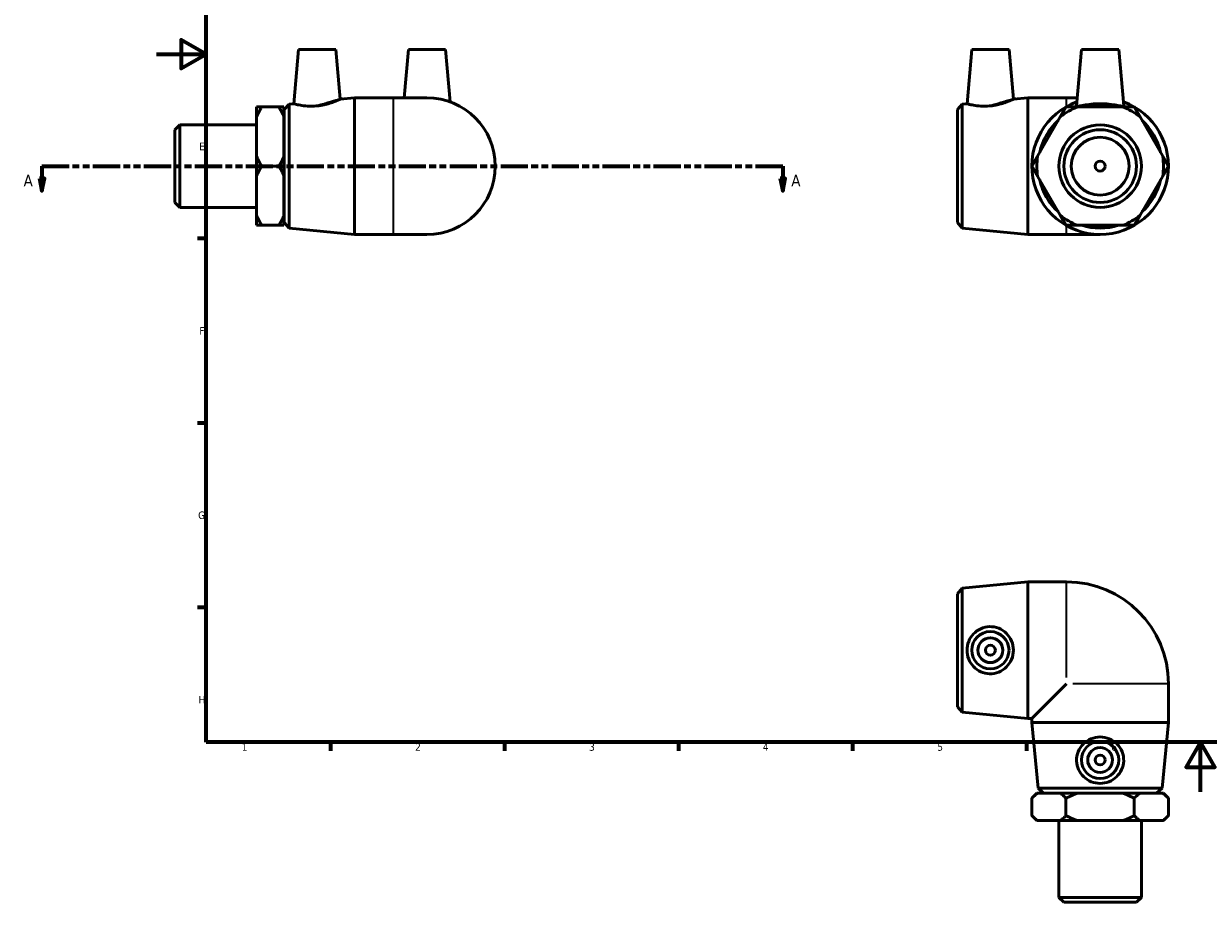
# Model space of a CAD drawing. Header units: millimetres. Extents: x -53 to 901, y -44 to 605.
# Tile 1 of 4: x -53 to 424, y -44 to 309. Entities that reach past the tile are written whole.
import ezdxf

# ---------------------------------------------------------------- set-up
doc = ezdxf.new("R2010")
doc.units = ezdxf.units.MM
doc.linetypes.add('DOUBLE_DASH_CHAIN', pattern=[1.2403, 0.6614, -0.0827, 0.1654, -0.0827, 0.1654, -0.0827])
for name, color, linetype, lineweight in [('Border (ANSI)', 7, 'Continuous', 70), ('Section Line (ANSI)', 7, 'DOUBLE_DASH_CHAIN', 70), ('Visible (ANSI)', 7, 'Continuous', 50), ('Visible Narrow (ANSI)', 7, 'Continuous', 35)]:
    doc.layers.add(name, color=color, linetype=linetype, lineweight=lineweight)
doc.styles.add('Label Text (ANSI)', font='tahoma.ttf')
doc.styles.add('Note Text (ANSI)', font='tahoma.ttf')

# ---------------------------------------------------------------- blocks, each defined once
blk = doc.blocks.new('Borders Default Border')
at = {"layer": 'Border (ANSI)'}
for p, q in [((20, 222.7499961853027), (16.55200004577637, 222.7499961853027)), ((20, 148.5000038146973), (16.55200004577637, 148.5000038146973)), ((20, 74.25000190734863), (16.55200004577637, 74.25000190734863)), ((70.08333206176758, 20), (70.08333206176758, 16.55200004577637)), ((140.1666641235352, 20), (140.1666641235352, 16.55200004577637)), ((210.2499961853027, 20), (210.2499961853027, 16.55200004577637)), ((280.3333282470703, 20), (280.3333282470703, 16.55200004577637)), ((350.4166793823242, 20), (350.4166793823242, 16.55200004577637))]:
    blk.add_line(p, q, dxfattribs=at)
at = {"layer": 'Border (ANSI)', "flags": 128}
for points in [[(20, 20), (20, 574.0000152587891), (820.9999847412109, 574.0000152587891), (820.9999847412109, 20), (20, 20)], [(0, 297.0000076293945), (20, 297.0000076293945), (10, 302.773494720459), (10, 291.2265014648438), (20, 297.0000076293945)], [(420.4999923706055, 0), (420.4999923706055, 20), (414.7264862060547, 10), (426.2734985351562, 10), (420.4999923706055, 20)]]:
    blk.add_lwpolyline(points, dxfattribs=at)
at = {"layer": 'Border (ANSI)', "color": 230, "true_color": 0xff0080, "char_height": 3.048000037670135, "attachment_point": 7, "style": 'Note Text (ANSI)'}
for s, insert in [('E', (17.20507306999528, 258.350999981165)), ('F', (17.28781862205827, 184.100999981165)), ('G', (16.81084813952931, 109.7917195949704)), ('H', (16.96548147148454, 35.600999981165)), ('1', (34.3540311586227, 16.55199996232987)), ('2', (104.2008390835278, 16.55199996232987)), ('3', (174.2597883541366, 16.48777954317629)), ('4', (244.2285165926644, 16.55199996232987)), ('5', (314.4825383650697, 16.48777954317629)), ('6', (384.485404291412, 16.48777954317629))]:
    blk.add_mtext(s, dxfattribs=dict(at, insert=insert))
blk = doc.blocks.new('2dTransSection0')
at = {"layer": 'Section Line (ANSI)', "linetype": 'DOUBLE_DASH_CHAIN', "ltscale": 16.55128288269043}
blk.add_line((-46.11498991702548, 251.9273716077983), (252.2121453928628, 251.9273716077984), dxfattribs=at)
at = {"layer": 'Section Line (ANSI)', "linetype": 'Continuous'}
for p, q in [((-46.11498991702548, 251.9273716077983), (-35.18763422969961, 251.9273716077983)), ((-46.11498991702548, 251.9273716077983), (-46.11498991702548, 246.9273716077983)), ((241.2847897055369, 251.9273716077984), (252.2121453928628, 251.9273716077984)), ((252.2121453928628, 251.9273716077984), (252.2121453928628, 246.9273716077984)), ((-47.11498991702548, 246.9273716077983), (-46.11498991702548, 241.9273716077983)), ((-45.11498991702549, 246.9273716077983), (-47.11498991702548, 246.9273716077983)), ((-46.11498991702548, 246.9273716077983), (-46.11498991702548, 241.9273716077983)), ((-46.11498991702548, 241.9273716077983), (-45.11498991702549, 246.9273716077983)), ((251.2121453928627, 246.9273716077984), (252.2121453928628, 241.9273716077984)), ((253.2121453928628, 246.9273716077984), (251.2121453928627, 246.9273716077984)), ((252.2121453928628, 246.9273716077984), (252.2121453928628, 241.9273716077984)), ((252.2121453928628, 241.9273716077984), (253.2121453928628, 246.9273716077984))]:
    blk.add_line(p, q, dxfattribs=at)
at = {"layer": 'Section Line (ANSI)', "linetype": 'Continuous', "flags": 128}
for points in [[(-47.11499191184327, 246.9273713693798), (-46.114988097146, 241.9273713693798), (-45.1149938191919, 246.9273713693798), (-47.11499191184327, 246.9273713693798)], [(251.212139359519, 246.9273713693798), (252.2121431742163, 241.9273713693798), (253.2121469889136, 246.9273713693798), (251.212139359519, 246.9273713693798)]]:
    blk.add_lwpolyline(points, dxfattribs=at)
at = {"layer": 'Section Line (ANSI)'}
for points in [[(-47.11499191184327, 246.9273713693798), (-46.114988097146, 241.9273713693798), (-45.1149938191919, 246.9273713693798), (-47.11499191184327, 246.9273713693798)], [(251.212139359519, 246.9273713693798), (252.2121431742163, 241.9273713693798), (253.2121469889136, 246.9273713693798), (251.212139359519, 246.9273713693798)]]:
    blk.add_solid(points, dxfattribs=at)
at = {"layer": 'Section Line (ANSI)', "char_height": 4.571999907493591, "attachment_point": 7, "style": 'Label Text (ANSI)'}
for insert in [(-53.47524575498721, 243.8553717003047), (255.682884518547, 243.8553717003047)]:
    blk.add_mtext('A', dxfattribs=dict(at, insert=insert))

msp = doc.modelspace()

# ---------------------------------------------------------------- linework, layer by layer
at = {"layer": 'Visible (ANSI)'}
for p, q in [((57.25854210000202, 298.9273716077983), (55.34492070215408, 277.0545789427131)), ((57.25854210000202, 298.9273716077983), (72.25854210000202, 298.9273716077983)), ((72.25854210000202, 298.9273716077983), (74.01363721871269, 278.8665426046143)), ((101.4585420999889, 298.9273716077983), (99.7525131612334, 279.4273716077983)), ((101.4585420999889, 298.9273716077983), (116.4585420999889, 298.9273716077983)), ((116.4585420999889, 298.9273716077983), (118.3078829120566, 277.7893094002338)), ((328.3455125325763, 298.9273716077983), (326.4318911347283, 277.0545789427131)), ((328.3455125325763, 298.9273716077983), (343.3455125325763, 298.9273716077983)), ((343.3455125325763, 298.9273716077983), (345.100607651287, 278.8665426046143)), ((372.5455125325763, 298.9273716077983), (370.5551416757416, 276.1773286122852)), ((372.5455125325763, 298.9273716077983), (387.5455125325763, 298.9273716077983)), ((387.5455125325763, 298.9273716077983), (389.535883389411, 276.1773286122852)), ((51.45854210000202, 274.6773716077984), (53.44918772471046, 276.8705813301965)), ((53.44918772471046, 276.8705813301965), (55.34492070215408, 277.0545789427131)), ((53.44918772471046, 276.8705813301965), (53.44918772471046, 226.9841618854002)), ((74.01363721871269, 278.8665426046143), (79.79187543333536, 279.4273716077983)), ((79.79187543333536, 224.4273716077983), (79.79187543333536, 279.4273716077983)), ((79.79187543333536, 279.4273716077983), (95.45854210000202, 279.4273716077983)), ((108.958542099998, 279.4273716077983), (95.45854210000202, 279.4273716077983)), ((322.5455125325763, 274.6773716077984), (324.5361581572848, 276.8705813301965)), ((324.5361581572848, 276.8705813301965), (326.4318911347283, 277.0545789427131)), ((324.5361581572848, 276.8705813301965), (324.5361581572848, 226.9841618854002)), ((345.100607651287, 278.8665426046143), (350.8788458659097, 279.4273716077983)), ((350.8788458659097, 224.4273716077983), (350.8788458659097, 279.4273716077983)), ((350.8788458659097, 279.4273716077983), (366.5455125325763, 279.4273716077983)), ((370.8394835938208, 279.4273716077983), (366.5455125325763, 279.4273716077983)), ((40.35854210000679, 271.7280578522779), (40.35854210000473, 275.7430702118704)), ((42.3585421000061, 275.7430702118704), (49.3585421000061, 275.7430702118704)), ((51.35854210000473, 275.7430702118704), (51.35854210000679, 271.7280578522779)), ((51.35854210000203, 271.9273716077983), (51.45854210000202, 271.9273716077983)), ((51.45854210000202, 229.1773716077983), (51.45854210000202, 274.6773716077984)), ((322.5455125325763, 229.1773716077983), (322.5455125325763, 274.6773716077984)), ((389.1593755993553, 275.7430702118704), (370.9316494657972, 275.7430702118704)), ((7.458542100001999, 266.5518716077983), (9.458542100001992, 268.5518716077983)), ((9.458542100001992, 268.5518716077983), (9.458542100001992, 235.3028716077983)), ((9.458542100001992, 268.5518716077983), (40.35854210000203, 268.5518716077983)), ((40.35854210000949, 255.942383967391), (40.35854210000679, 271.7280578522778)), ((51.35854210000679, 271.7280578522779), (51.35854210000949, 255.9423839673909)), ((363.9774440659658, 271.7280578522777), (354.8635809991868, 255.9423839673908)), ((405.2274440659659, 255.942383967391), (396.1135809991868, 271.7280578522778)), ((7.458542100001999, 237.3028716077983), (7.458542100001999, 266.5518716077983)), ((40.35854210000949, 247.9123592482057), (40.35854210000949, 255.942383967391)), ((51.35854210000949, 255.9423839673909), (51.35854210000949, 247.9123592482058)), ((42.35854210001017, 251.9273716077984), (49.35854210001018, 251.9273716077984)), ((40.35854210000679, 232.1266853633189), (40.35854210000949, 247.9123592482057)), ((51.35854210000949, 247.9123592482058), (51.35854210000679, 232.1266853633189)), ((354.8635809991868, 247.9123592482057), (363.9774440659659, 232.1266853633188)), ((396.1135809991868, 232.1266853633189), (405.2274440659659, 247.9123592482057)), ((7.458542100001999, 237.3028716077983), (9.458542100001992, 235.3028716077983)), ((9.458542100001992, 235.3028716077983), (40.35854210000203, 235.3028716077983)), ((40.35854210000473, 228.1116730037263), (40.35854210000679, 232.1266853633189)), ((51.35854210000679, 232.1266853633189), (51.35854210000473, 228.1116730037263)), ((51.35854210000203, 231.9273716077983), (51.45854210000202, 231.9273716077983)), ((51.45854210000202, 229.1773716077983), (53.44918772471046, 226.9841618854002)), ((322.5455125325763, 229.1773716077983), (324.5361581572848, 226.9841618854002)), ((49.3585421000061, 228.1116730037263), (42.3585421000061, 228.1116730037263)), ((53.44918772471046, 226.9841618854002), (79.79187543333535, 224.4273716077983)), ((79.79187543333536, 224.4273716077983), (95.45854210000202, 224.4273716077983)), ((95.45854210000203, 224.4273716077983), (108.958542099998, 224.4273716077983)), ((324.5361581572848, 226.9841618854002), (350.8788458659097, 224.4273716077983)), ((350.8788458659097, 224.4273716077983), (366.5455125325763, 224.4273716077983)), ((366.5455125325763, 224.4273716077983), (380.0455125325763, 224.4273716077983)), ((370.9316494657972, 228.1116730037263), (389.1593755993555, 228.1116730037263)), ((322.5455125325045, 79.7787875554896), (324.536158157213, 81.97199727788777)), ((324.536158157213, 81.97199727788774), (350.8788458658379, 84.52878755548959)), ((324.536158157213, 81.97199727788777), (324.536158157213, 32.08557783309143)), ((350.8788458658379, 29.52878755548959), (350.8788458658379, 84.52878755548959)), ((350.8788458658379, 84.52878755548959), (366.5455125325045, 84.52878755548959)), ((322.5455125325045, 34.27878755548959), (322.5455125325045, 79.77878755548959)), ((366.5455125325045, 43.52878755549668), (352.5455125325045, 29.52878755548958)), ((407.5455125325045, 27.86212088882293), (407.5455125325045, 43.52878755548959)), ((322.5455125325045, 34.27878755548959), (324.536158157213, 32.08557783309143)), ((324.536158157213, 32.08557783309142), (350.8788458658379, 29.52878755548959)), ((350.8788458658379, 29.52878755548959), (352.5455125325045, 29.52878755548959)), ((352.5455125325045, 27.86212088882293), (352.5455125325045, 29.52878755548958)), ((407.5455125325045, 27.86212088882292), (352.5455125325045, 27.86212088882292)), ((355.1023028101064, 1.519433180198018), (352.5455125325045, 27.86212088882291)), ((404.9887222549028, 1.519433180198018), (407.5455125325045, 27.86212088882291)), ((355.1023028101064, 1.519433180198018), (404.9887222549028, 1.519433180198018)), ((357.2955125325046, -0.4712124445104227), (355.1023028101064, 1.519433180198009)), ((402.7955125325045, -0.4712124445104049), (404.9887222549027, 1.519433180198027)), ((354.5455125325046, -0.5712124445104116), (352.5455125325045, -2.571212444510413)), ((352.5455125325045, -2.571212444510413), (352.5455125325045, -9.571212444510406)), ((354.5455125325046, -0.5712124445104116), (354.863580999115, -0.5712124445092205)), ((354.863580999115, -0.5712124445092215), (363.977444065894, -0.5712124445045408)), ((402.7955125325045, -0.4712124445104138), (357.2955125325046, -0.4712124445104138)), ((360.0455125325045, -0.5712124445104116), (360.0455125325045, -0.4712124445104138)), ((363.977444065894, -0.5712124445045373), (370.9316494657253, -0.5712124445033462)), ((366.2955125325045, -2.571212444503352), (366.2955125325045, -9.571212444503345)), ((370.9316494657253, -0.5712124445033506), (389.1593755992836, -0.5712124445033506)), ((389.1593755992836, -0.5712124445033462), (396.1135809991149, -0.5712124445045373)), ((393.7955125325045, -9.571212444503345), (393.7955125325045, -2.571212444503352)), ((396.1135809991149, -0.5712124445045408), (405.2274440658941, -0.5712124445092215)), ((400.0455125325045, -0.5712124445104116), (400.0455125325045, -0.4712124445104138)), ((405.227444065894, -0.5712124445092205), (405.5455125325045, -0.5712124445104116)), ((405.5455125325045, -0.5712124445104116), (407.5455125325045, -2.571212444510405)), ((407.5455125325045, -9.571212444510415), (407.5455125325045, -2.571212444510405)), ((354.5455125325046, -11.57121244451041), (352.5455125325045, -9.571212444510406)), ((354.863580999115, -11.57121244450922), (354.5455125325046, -11.57121244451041)), ((363.977444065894, -11.57121244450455), (354.863580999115, -11.57121244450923)), ((363.4210125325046, -42.47121244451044), (363.4210125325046, -11.57121244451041)), ((370.9316494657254, -11.57121244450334), (363.977444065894, -11.57121244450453)), ((389.1593755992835, -11.57121244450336), (370.9316494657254, -11.57121244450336)), ((396.113580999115, -11.57121244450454), (389.1593755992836, -11.57121244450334)), ((405.2274440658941, -11.57121244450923), (396.113580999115, -11.57121244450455)), ((396.6700125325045, -42.47121244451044), (396.6700125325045, -11.57121244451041)), ((405.5455125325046, -11.57121244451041), (405.2274440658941, -11.57121244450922)), ((405.5455125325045, -11.57121244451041), (407.5455125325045, -9.571212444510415)), ((363.4210125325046, -42.47121244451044), (396.6700125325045, -42.47121244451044)), ((365.4210125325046, -44.47121244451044), (363.4210125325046, -42.47121244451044)), ((394.6700125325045, -44.47121244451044), (396.6700125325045, -42.47121244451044)), ((394.6700125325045, -44.47121244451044), (365.4210125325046, -44.47121244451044))]:
    msp.add_line(p, q, dxfattribs=at)
for centre, radius in [((380.0455125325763, 251.9273716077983), 16.6245), ((380.0455125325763, 251.9273716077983), 14.62449999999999), ((380.0455125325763, 251.9273716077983), 11.63714999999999), ((380.0455125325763, 251.9273716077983), 2), ((335.8455125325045, 57.02878755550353), 7.5), ((335.8455125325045, 57.02878755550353), 5), ((335.8455125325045, 57.02878755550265), 2), ((380.0455125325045, 12.82878755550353), 7.5), ((380.0455125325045, 12.82878755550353), 5), ((380.0455125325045, 12.82878755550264), 2)]:
    msp.add_circle(centre, radius, dxfattribs=at)
for centre, radius, start, end in [((108.958542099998, 251.9273716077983), 27.5, 270, 90), ((380.0455125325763, 251.9273716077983), 27.5, 109.8754136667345, 70.12458633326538), ((380.0455125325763, 251.9273716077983), 24.94320972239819, 72.70695138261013, 107.2930486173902), ((380.0455125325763, 251.9273716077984), 25.49999999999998, 110.9409990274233, 129.0590009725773), ((380.0455125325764, 251.9273716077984), 25.49999999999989, 50.94099902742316, 69.05900097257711), ((380.0455125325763, 251.9273716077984), 24.94320972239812, 132.70695138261, 167.2930486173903), ((380.0455125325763, 251.9273716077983), 24.94320972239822, 12.70695138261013, 47.29304861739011), ((380.0455125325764, 251.9273716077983), 25.50000000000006, 170.9409990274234, 189.059000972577), ((380.0455125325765, 251.9273716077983), 25.49999999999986, 350.9409990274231, 9.059000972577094), ((380.0455125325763, 251.9273716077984), 24.94320972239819, 192.7069513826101, 227.2930486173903), ((380.0455125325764, 251.9273716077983), 24.9432097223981, 312.70695138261, 347.2930486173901), ((380.0455125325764, 251.9273716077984), 25.50000000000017, 230.9409990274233, 249.059000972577), ((380.0455125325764, 251.9273716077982), 25.49999999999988, 290.9409990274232, 309.0590009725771), ((380.0455125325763, 251.9273716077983), 24.94320972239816, 252.7069513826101, 287.2930486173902), ((366.5455125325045, 43.52878755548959), 41, 0, 90)]:
    msp.add_arc(centre, radius, start, end, dxfattribs=at)
for points, knots in [([(64.34764659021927, 276.1365867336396), (63.19797349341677, 276.0326904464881), (61.97834922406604, 276.0167361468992), (59.75363076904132, 276.1504295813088), (58.74795450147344, 276.2939796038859), (57.16443005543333, 276.5838728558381), (56.47855432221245, 276.7500001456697), (55.56864769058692, 276.9873115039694), (55.34492070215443, 277.0545789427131), (55.34492070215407, 277.0545789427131)], [0, 0, 0, 0, 0.3465226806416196, 0.3465226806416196, 0.6930453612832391, 0.6930453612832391, 1.04252140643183, 1.04252140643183, 1.391997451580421, 1.391997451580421, 1.391997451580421, 1.391997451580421]), ([(74.01363721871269, 278.8665426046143), (74.01363721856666, 278.8665426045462), (73.76820186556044, 278.7522159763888), (72.7923236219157, 278.3312812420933), (72.06268695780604, 278.0285977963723), (70.37386859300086, 277.4161827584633), (69.29109924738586, 277.0634013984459), (66.90047155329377, 276.4764981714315), (65.5907366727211, 276.2489251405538), (64.34764659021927, 276.1365867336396)], [4.264437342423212, 4.264437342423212, 4.264437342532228, 4.264437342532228, 4.629979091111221, 4.629979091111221, 4.995520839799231, 4.995520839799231, 5.370200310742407, 5.370200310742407, 5.744879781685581, 5.744879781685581, 5.744879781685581, 5.744879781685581]), ([(335.4346170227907, 276.1365867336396), (334.2849439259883, 276.0326904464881), (333.0653196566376, 276.0167361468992), (330.8406012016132, 276.1504295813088), (329.8349249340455, 276.2939796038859), (328.2514004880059, 276.5838728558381), (327.5655247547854, 276.7500001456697), (326.6556181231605, 276.9873115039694), (326.4318911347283, 277.0545789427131), (326.4318911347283, 277.0545789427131)], [0, 0, 0, 0, 0.3465226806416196, 0.3465226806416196, 0.6930453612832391, 0.6930453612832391, 1.04252140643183, 1.04252140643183, 1.391997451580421, 1.391997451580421, 1.391997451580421, 1.391997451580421]), ([(345.100607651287, 278.8665426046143), (345.1006076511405, 278.8665426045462), (344.855172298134, 278.7522159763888), (343.8792940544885, 278.3312812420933), (343.1496573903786, 278.0285977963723), (341.4608390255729, 277.4161827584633), (340.3780696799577, 277.0634013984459), (337.9874419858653, 276.4764981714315), (336.6777071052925, 276.2489251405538), (335.4346170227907, 276.1365867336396)], [4.264437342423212, 4.264437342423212, 4.264437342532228, 4.264437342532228, 4.629979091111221, 4.629979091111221, 4.995520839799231, 4.995520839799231, 5.370200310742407, 5.370200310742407, 5.744879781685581, 5.744879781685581, 5.744879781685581, 5.744879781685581]), ([(389.5305519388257, 276.1365867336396), (389.489845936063, 276.0326904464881), (389.2160107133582, 276.0167361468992), (388.2037094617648, 276.1504295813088), (387.4657266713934, 276.2939796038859), (385.7951601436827, 276.5838728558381), (384.7445315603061, 276.7500001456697), (382.4524300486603, 276.9873115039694), (381.2104326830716, 277.0545789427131), (378.880592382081, 277.0545789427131), (377.6385950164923, 276.9873115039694), (375.3464935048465, 276.7500001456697), (374.29586492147, 276.5838728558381), (372.6252983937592, 276.2939796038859), (371.8873156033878, 276.1504295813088), (370.8750143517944, 276.0167361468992), (370.6011791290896, 276.0326904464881), (370.5556495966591, 276.1488981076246), (370.5540082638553, 276.1625934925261), (370.5555404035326, 276.1776079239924)], [0, 0, 0, 0, 0.3465226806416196, 0.3465226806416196, 0.6930453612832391, 0.6930453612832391, 1.04252140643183, 1.04252140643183, 1.391997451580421, 1.391997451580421, 1.741473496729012, 1.741473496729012, 2.090949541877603, 2.090949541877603, 2.437472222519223, 2.437472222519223, 2.783994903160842, 2.783994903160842, 2.825056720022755, 2.825056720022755, 2.825056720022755, 2.825056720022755]), ([(335.434617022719, 47.54374814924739), (334.2849439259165, 47.58445415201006), (333.0653196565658, 47.85828937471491), (330.8406012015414, 48.87059062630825), (329.8349249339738, 49.60857341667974), (328.2514004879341, 51.27913994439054), (327.5655247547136, 52.32976852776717), (326.6556181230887, 54.62187003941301), (326.4318911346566, 55.86386740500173), (326.4318911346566, 58.19370770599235), (326.6556181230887, 59.43570507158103), (327.5655247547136, 61.72780658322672), (328.2514004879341, 62.77843516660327), (329.8349249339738, 64.44900169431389), (330.8406012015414, 65.1869844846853), (333.0653196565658, 66.19928573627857), (334.2849439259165, 66.47312095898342), (336.6777071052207, 66.55784054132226), (337.9874419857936, 66.3369000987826), (340.3780696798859, 65.37836770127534), (341.4608390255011, 64.64145832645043), (343.1496573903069, 62.95003195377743), (343.8792940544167, 61.88713517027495), (344.8551722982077, 59.53626701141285), (345.1006076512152, 58.24726005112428), (345.1006076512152, 55.81031505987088), (344.8551722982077, 54.52130809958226), (343.8792940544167, 52.1704399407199), (343.1496573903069, 51.10754315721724), (341.4608390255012, 49.41611678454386), (340.3780696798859, 48.67920740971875), (337.9874419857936, 47.72067501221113), (336.6777071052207, 47.49973456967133), (335.434617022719, 47.54374814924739)], [0, 0, 0, 0, 0.3465226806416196, 0.3465226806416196, 0.6930453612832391, 0.6930453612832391, 1.04252140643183, 1.04252140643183, 1.391997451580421, 1.391997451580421, 1.741473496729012, 1.741473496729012, 2.090949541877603, 2.090949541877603, 2.437472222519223, 2.437472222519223, 2.783994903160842, 2.783994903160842, 3.158674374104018, 3.158674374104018, 3.533353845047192, 3.533353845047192, 3.898895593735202, 3.898895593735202, 4.264437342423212, 4.264437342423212, 4.629979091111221, 4.629979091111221, 4.995520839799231, 4.995520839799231, 5.370200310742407, 5.370200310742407, 5.744879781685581, 5.744879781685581, 5.744879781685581, 5.744879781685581]), ([(389.5305519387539, 12.41789204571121), (389.4898459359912, 11.26821894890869), (389.2160107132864, 10.04859467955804), (388.2037094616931, 7.823876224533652), (387.4657266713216, 6.818199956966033), (385.7951601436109, 5.234675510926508), (384.7445315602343, 4.548799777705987), (382.4524300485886, 3.638893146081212), (381.2104326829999, 3.415166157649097), (378.8805923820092, 3.415166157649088), (377.6385950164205, 3.638893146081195), (375.3464935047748, 4.54879977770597), (374.2958649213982, 5.234675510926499), (372.6252983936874, 6.818199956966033), (371.887315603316, 7.823876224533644), (370.8750143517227, 10.04859467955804), (370.6011791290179, 11.2682189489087), (370.516459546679, 13.66098212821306), (370.7373999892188, 14.97071700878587), (371.6959323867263, 17.36134470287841), (372.4328417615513, 18.44411404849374), (374.1242681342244, 20.13293241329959), (375.187164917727, 20.86256907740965), (377.5380330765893, 21.83844732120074), (378.8270400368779, 22.08388267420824), (381.2639850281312, 22.08388267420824), (382.5529919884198, 21.83844732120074), (384.9038601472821, 20.86256907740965), (385.9667569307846, 20.13293241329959), (387.6581833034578, 18.44411404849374), (388.3950926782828, 17.36134470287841), (389.3536250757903, 14.97071700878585), (389.57456551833, 13.66098212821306), (389.5305519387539, 12.41789204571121)], [0, 0, 0, 0, 0.3465226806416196, 0.3465226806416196, 0.6930453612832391, 0.6930453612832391, 1.04252140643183, 1.04252140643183, 1.391997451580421, 1.391997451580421, 1.741473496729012, 1.741473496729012, 2.090949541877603, 2.090949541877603, 2.437472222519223, 2.437472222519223, 2.783994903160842, 2.783994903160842, 3.158674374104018, 3.158674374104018, 3.533353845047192, 3.533353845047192, 3.898895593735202, 3.898895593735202, 4.264437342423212, 4.264437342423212, 4.629979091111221, 4.629979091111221, 4.995520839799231, 4.995520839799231, 5.370200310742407, 5.370200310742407, 5.744879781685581, 5.744879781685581, 5.744879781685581, 5.744879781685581])]:
    msp.add_open_spline(points, degree=3, knots=knots, dxfattribs=at)
for points, weights in [([(40.35854210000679, 271.7280578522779), (41.15577072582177, 273.6598090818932), (42.3585421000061, 275.7430702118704)], [1, 1.003847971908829, 1]), ([(42.3585421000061, 275.7430702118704), (41.15577072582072, 275.7430702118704), (40.35854210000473, 275.7430702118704)], [1, 1.003847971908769, 1]), ([(49.3585421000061, 275.7430702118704), (50.56131347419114, 273.6598090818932), (51.35854210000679, 271.7280578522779)], [1, 1.003847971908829, 1]), ([(51.35854210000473, 275.7430702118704), (50.56131347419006, 275.7430702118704), (49.3585421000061, 275.7430702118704)], [1, 1.003847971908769, 1]), ([(366.2955125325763, 275.7430702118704), (365.0927411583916, 273.6598090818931), (363.9774440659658, 271.7280578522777)], [1, 1.003847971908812, 1]), ([(370.9316494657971, 275.7430702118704), (368.7010552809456, 275.7430702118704), (366.2955125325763, 275.7430702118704)], [1, 1.003847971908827, 1]), ([(393.7955125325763, 275.7430702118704), (391.3899697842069, 275.7430702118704), (389.1593755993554, 275.7430702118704)], [1, 1.003847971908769, 1]), ([(396.1135809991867, 271.7280578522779), (394.9982839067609, 273.6598090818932), (393.7955125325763, 275.7430702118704)], [1, 1.003847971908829, 1]), ([(42.35854210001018, 251.9273716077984), (41.15577072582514, 254.0106327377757), (40.35854210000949, 255.9423839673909)], [1, 1.003847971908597, 1]), ([(51.35854210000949, 255.9423839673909), (50.56131347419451, 254.0106327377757), (49.35854210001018, 251.9273716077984)], [1, 1.003847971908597, 1]), ([(354.8635809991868, 255.9423839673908), (353.7482839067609, 254.0106327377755), (352.5455125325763, 251.9273716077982)], [1, 1.003847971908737, 1]), ([(407.5455125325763, 251.9273716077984), (406.3427411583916, 254.0106327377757), (405.2274440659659, 255.9423839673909)], [1, 1.003847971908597, 1]), ([(40.35854210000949, 247.9123592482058), (41.15577072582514, 249.8441104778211), (42.35854210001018, 251.9273716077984)], [1, 1.003847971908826, 1]), ([(49.35854210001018, 251.9273716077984), (50.56131347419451, 249.8441104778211), (51.35854210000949, 247.9123592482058)], [1, 1.003847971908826, 1]), ([(352.5455125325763, 251.9273716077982), (353.748283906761, 249.8441104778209), (354.8635809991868, 247.9123592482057)], [1, 1.003847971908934, 1]), ([(405.2274440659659, 247.9123592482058), (406.3427411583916, 249.8441104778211), (407.5455125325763, 251.9273716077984)], [1, 1.003847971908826, 1]), ([(42.3585421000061, 228.1116730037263), (41.15577072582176, 230.1949341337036), (40.35854210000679, 232.1266853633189)], [1, 1.003847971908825, 1]), ([(51.35854210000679, 232.1266853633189), (50.56131347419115, 230.1949341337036), (49.3585421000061, 228.1116730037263)], [1, 1.003847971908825, 1]), ([(363.9774440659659, 232.1266853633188), (365.0927411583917, 230.1949341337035), (366.2955125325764, 228.1116730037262)], [1, 1.003847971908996, 1]), ([(393.7955125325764, 228.1116730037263), (394.9982839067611, 230.1949341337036), (396.1135809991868, 232.1266853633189)], [1, 1.003847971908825, 1]), ([(40.35854210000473, 228.1116730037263), (41.15577072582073, 228.1116730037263), (42.3585421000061, 228.1116730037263)], [1, 1.003847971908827, 1]), ([(49.3585421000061, 228.1116730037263), (50.56131347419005, 228.1116730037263), (51.35854210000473, 228.1116730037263)], [1, 1.003847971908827, 1]), ([(366.2955125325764, 228.1116730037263), (368.7010552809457, 228.1116730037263), (370.9316494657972, 228.1116730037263)], [1, 1.003847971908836, 1]), ([(389.1593755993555, 228.1116730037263), (391.3899697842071, 228.1116730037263), (393.7955125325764, 228.1116730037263)], [1, 1.003847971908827, 1]), ([(352.5455125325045, -2.571212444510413), (353.7482839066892, -1.368441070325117), (354.863580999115, -0.5712124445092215)], [1, 1.003847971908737, 1]), ([(363.977444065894, -0.5712124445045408), (365.0927411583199, -1.3684410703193), (366.2955125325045, -2.571212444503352)], [1, 1.003847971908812, 1]), ([(366.2955125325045, -2.571212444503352), (368.7010552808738, -1.368441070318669), (370.9316494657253, -0.5712124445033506)], [1, 1.003847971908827, 1]), ([(389.1593755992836, -0.5712124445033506), (391.3899697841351, -1.368441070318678), (393.7955125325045, -2.571212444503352)], [1, 1.003847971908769, 1]), ([(393.7955125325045, -2.571212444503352), (394.9982839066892, -1.368441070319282), (396.1135809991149, -0.5712124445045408)], [1, 1.003847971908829, 1]), ([(405.2274440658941, -0.5712124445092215), (406.3427411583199, -1.368441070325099), (407.5455125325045, -2.571212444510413)], [1, 1.003847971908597, 1]), ([(354.863580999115, -11.57121244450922), (353.7482839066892, -10.77398381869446), (352.5455125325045, -9.571212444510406)], [1, 1.003847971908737, 1]), ([(366.2955125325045, -9.571212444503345), (365.0927411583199, -10.77398381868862), (363.977444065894, -11.57121244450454)], [1, 1.003847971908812, 1]), ([(370.9316494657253, -11.57121244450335), (368.7010552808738, -10.77398381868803), (366.2955125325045, -9.571212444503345)], [1, 1.003847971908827, 1]), ([(393.7955125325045, -9.571212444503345), (391.3899697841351, -10.77398381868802), (389.1593755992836, -11.57121244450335)], [1, 1.003847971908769, 1]), ([(396.1135809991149, -11.57121244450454), (394.9982839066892, -10.77398381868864), (393.7955125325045, -9.571212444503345)], [1, 1.003847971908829, 1]), ([(407.5455125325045, -9.571212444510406), (406.3427411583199, -10.77398381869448), (405.2274440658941, -11.57121244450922)], [1, 1.003847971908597, 1])]:
    msp.add_rational_spline(points, weights, degree=2, dxfattribs=at)
msp.add_open_spline([(389.53548466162, 276.1776079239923), (389.5370168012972, 276.1625934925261), (389.5353754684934, 276.1488981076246), (389.5305519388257, 276.1365867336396)], degree=3, dxfattribs=at)
at = {"layer": 'Visible Narrow (ANSI)'}
for p, q in [((95.4585421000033, 224.765942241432), (95.4585421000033, 279.0888009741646)), ((366.5455125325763, 276.2241104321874), (366.5455125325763, 279.4183209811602)), ((366.5455125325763, 224.4364222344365), (366.5455125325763, 227.6306327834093)), ((366.5455125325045, 46.09386049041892), (366.5455125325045, 84.37964015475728)), ((407.3963651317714, 43.52878755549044), (369.1105854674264, 43.52878755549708))]:
    msp.add_line(p, q, dxfattribs=at)

# ---------------------------------------------------------------- block references
msp.add_blockref('Borders Default Border', (0, 0))
at = {"layer": 'Section Line (ANSI)'}
msp.add_blockref('2dTransSection0', (0, 0), dxfattribs=at)

doc.saveas('drawing.dxf')
